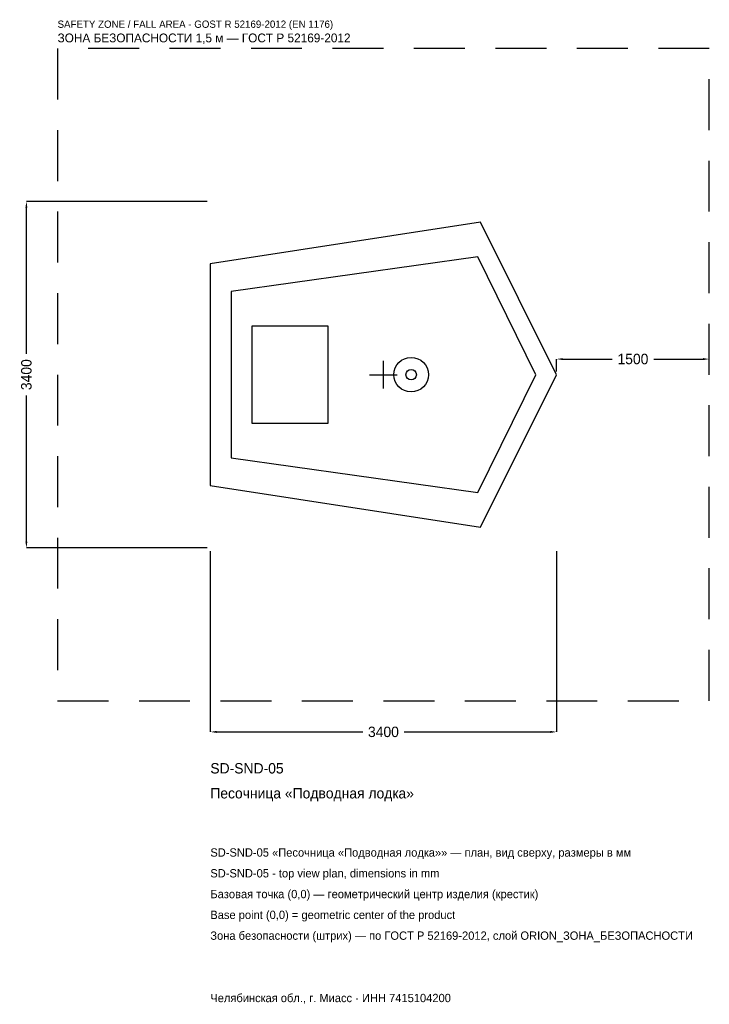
# Model space of a CAD drawing. Header units: metres. Extents: x -3572 to 3200, y -6179 to 3484.
import ezdxf

# ---------------------------------------------------------------- set-up
doc = ezdxf.new("R2010")
doc.units = ezdxf.units.M
doc.linetypes.add('DASHED', pattern=[800, 500, -300])
for name, color, linetype in [('ЗСК_ДАННЫЕ', 3, 'Continuous'), ('ЗСК_ЗОНА_БЕЗОПАСНОСТИ', 1, 'Continuous'), ('ЗСК_КОНТУР', 7, 'Continuous'), ('ЗСК_РАЗМЕРЫ', 8, 'Continuous')]:
    doc.layers.add(name, color=color, linetype=linetype)
doc.dimstyles.new('ORION', dxfattribs={"dimtxt": 102, "dimasz": 61.2, "dimexe": 1.25, "dimexo": 30.6, "dimtad": 1, "dimdec": 0, "dimcen": 2.5, "dimazin": 3, "dimtfac": 1, "dimtmove": 0, "dimatfit": 3})

# ---------------------------------------------------------------- blocks, each defined once
blk = doc.blocks.new('_CLOSEDFILLED')
at = {"color": 0, "linetype": 'BYBLOCK'}
blk.add_solid([(-1, 0.16), (0, 0), (-1, -0.16)], dxfattribs=at)
blk = doc.blocks.new('*D1')
for p, q in [((-1700, -1730.6), (-1700, -3506)), ((1700, -1730.6), (1700, -3506)), ((-1638.8, -3506), (-204, -3506)), ((204, -3506), (1638.8, -3506))]:
    blk.add_line(p, q)
at = {"layer": 'Defpoints'}
for p in [(-1700, -1700), (1700, -1700), (-1700, -3506)]:
    blk.add_point(p, dxfattribs=at)
at = {"layer": 'ЗСК_РАЗМЕРЫ', "xscale": 61.199999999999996, "yscale": 61.199999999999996, "rotation": 180}
blk.add_blockref('_CLOSEDFILLED', (-1700, -3506), dxfattribs=at)
at = {"layer": 'ЗСК_РАЗМЕРЫ', "xscale": 61.199999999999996, "yscale": 61.199999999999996}
blk.add_blockref('_CLOSEDFILLED', (1700, -3506), dxfattribs=at)
at = {"layer": 'ЗСК_РАЗМЕРЫ', "insert": (0, -3506), "char_height": 102, "attachment_point": 5}
blk.add_mtext('3400', dxfattribs=at)
blk = doc.blocks.new('*D2')
for p, q in [((-1730.6, 1700), (-3506, 1700)), ((-3506, 204), (-3506, 1638.8)), ((-3506, -1638.8), (-3506, -204)), ((-1730.6, -1700), (-3506, -1700))]:
    blk.add_line(p, q)
at = {"layer": 'Defpoints'}
for p in [(-1700, 1700), (-3506, -1700), (-1700, -1700)]:
    blk.add_point(p, dxfattribs=at)
at = {"layer": 'ЗСК_РАЗМЕРЫ', "xscale": 61.199999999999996, "yscale": 61.199999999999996}
for p, rotation in [((-3506, 1700), 90), ((-3506, -1700), 270)]:
    blk.add_blockref('_CLOSEDFILLED', p, dxfattribs=dict(at, rotation=rotation))
at = {"layer": 'ЗСК_РАЗМЕРЫ', "insert": (-3506, 0), "char_height": 102, "attachment_point": 5, "rotation": 90}
blk.add_mtext('3400', dxfattribs=at)
blk = doc.blocks.new('*D3')
for p, q in [((1700, 30.6), (1700, 153)), ((1761.2, 153), (2246, 153)), ((2654, 153), (3138.8, 153)), ((3200, 30.6), (3200, 153))]:
    blk.add_line(p, q)
at = {"layer": 'Defpoints'}
for p in [(1700, 153), (1700, 0), (3200, 0)]:
    blk.add_point(p, dxfattribs=at)
at = {"layer": 'ЗСК_РАЗМЕРЫ', "xscale": 61.199999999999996, "yscale": 61.199999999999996, "rotation": 180}
blk.add_blockref('_CLOSEDFILLED', (1700, 153), dxfattribs=at)
at = {"layer": 'ЗСК_РАЗМЕРЫ', "xscale": 61.199999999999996, "yscale": 61.199999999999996}
blk.add_blockref('_CLOSEDFILLED', (3200, 153), dxfattribs=at)
at = {"layer": 'ЗСК_РАЗМЕРЫ', "insert": (2450, 153), "char_height": 102, "attachment_point": 5}
blk.add_mtext('1500', dxfattribs=at)
blk = doc.blocks.new('ОРИОН SD-SND-05 Песочница Подводная лодка')
at = {"layer": 'ЗСК_ЗОНА_БЕЗОПАСНОСТИ', "linetype": 'DASHED'}
blk.add_lwpolyline([(-3200, -3200), (3200, -3200), (3200, 3200), (-3200, 3200)], close=True, dxfattribs=at)
at = {"layer": 'ЗСК_КОНТУР'}
for points in [[(-1700, -1088), (952, -1496), (1700, 0), (952, 1496), (-1700, 1088)], [(-1496, -816), (928.2, -1156), (1496, 0), (928.2, 1156), (-1496, 816)], [(-1292, -476), (-544, -476), (-544, 476), (-1292, 476)]]:
    blk.add_lwpolyline(points, close=True, dxfattribs=at)
for radius in [170, 51]:
    blk.add_circle((272, 0), radius, dxfattribs=at)
at = {"layer": 'ЗСК_РАЗМЕРЫ'}
for p, q in [((0, -136), (0, 136)), ((-136, 0), (136, 0))]:
    blk.add_line(p, q, dxfattribs=at)
at = {"layer": 'ЗСК_ДАННЫЕ'}
for tag, p in [('АРТИКУЛ', (-1700, -3914)), ('НАИМЕНОВАНИЕ', (-1700, -4158.8))]:
    blk.add_attdef(tag, p, '', height=102, dxfattribs=at)
at = {"layer": 'ЗСК_ДАННЫЕ', "flags": 1}
for tag, p in [('ПРОИЗВОДИТЕЛЬ', (-1700, -4403.6)), ('ТЕЛЕФОН', (-1700, -4648.4)), ('САЙТ', (-1700, -5138)), ('АДРЕС', (-1700, -5382.8)), ('РЕКВИЗИТЫ', (-1700, -5627.6)), ('ГАБАРИТЫ', (-1700, -5872.4)), ('ЗОНА_БЕЗОПАСНОСТИ', (-1700, -6117.2))]:
    blk.add_attdef(tag, p, '', height=102, dxfattribs=at)
at = {"layer": 'ЗСК_ЗОНА_БЕЗОПАСНОСТИ', "color": 1}
for s, height, p in [('SAFETY ZONE / FALL AREA - GOST R 52169-2012 (EN 1176)', 71.4, (-3200, 3404)), ('ЗОНА БЕЗОПАСНОСТИ 1,5 м — ГОСТ Р 52169-2012', 86.7, (-3200, 3261.2))]:
    blk.add_text(s, height=height, dxfattribs=at).set_placement(p)
at = {"layer": 'ЗСК_РАЗМЕРЫ'}
dim = blk.add_linear_dim(base=(-3506, -1700), p1=(-1700, -1700), p2=(-1700, 1700), angle=90, dimstyle='ORION', dxfattribs=at)
dim.commit()
dim.dimension.update_dxf_attribs({"geometry": '*D2', "text_midpoint": (-3506, 0)})
for base, p1, p2, picture, middle in [((1700, 153), (1700, 0), (3200, 0), '*D3', (2450, 153)), ((-1700, -3506), (-1700, -1700), (1700, -1700), '*D1', (0, -3506))]:
    dim = blk.add_linear_dim(base=base, p1=p1, p2=p2, dimstyle='ORION', dxfattribs=at)
    dim.commit()
    dim.dimension.update_dxf_attribs({"geometry": picture, "text_midpoint": middle})

msp = doc.modelspace()

# ---------------------------------------------------------------- block references
msp.add_blockref('ОРИОН SD-SND-05 Песочница Подводная лодка', (0, 0)).add_auto_attribs({'АРТИКУЛ': 'SD-SND-05', 'НАИМЕНОВАНИЕ': 'Песочница «Подводная лодка»'})

# ---------------------------------------------------------------- texts
at = {"layer": 'ЗСК_ДАННЫЕ', "color": 3}
for s, p in [('SD-SND-05 «Песочница «Подводная лодка»» — план, вид сверху, размеры в мм', (-1700, -4730)), ('SD-SND-05 - top view plan, dimensions in mm', (-1700, -4934)), ('Челябинская обл., г. Миасс · ИНН 7415104200', (-1700, -6158))]:
    msp.add_text(s, height=81.6, dxfattribs=at).set_placement(p)
at = {"layer": 'ЗСК_ДАННЫЕ', "color": 7}
for s, p in [('Базовая точка (0,0) — геометрический центр изделия (крестик)', (-1700, -5138)), ('Base point (0,0) = geometric center of the product', (-1700, -5342))]:
    msp.add_text(s, height=81.6, dxfattribs=at).set_placement(p)
at = {"layer": 'ЗСК_ДАННЫЕ', "color": 1}
msp.add_text('Зона безопасности (штрих) — по ГОСТ Р 52169-2012, слой ORION_ЗОНА_БЕЗОПАСНОСТИ', height=81.6, dxfattribs=at).set_placement((-1700, -5546))

doc.saveas('drawing.dxf')
